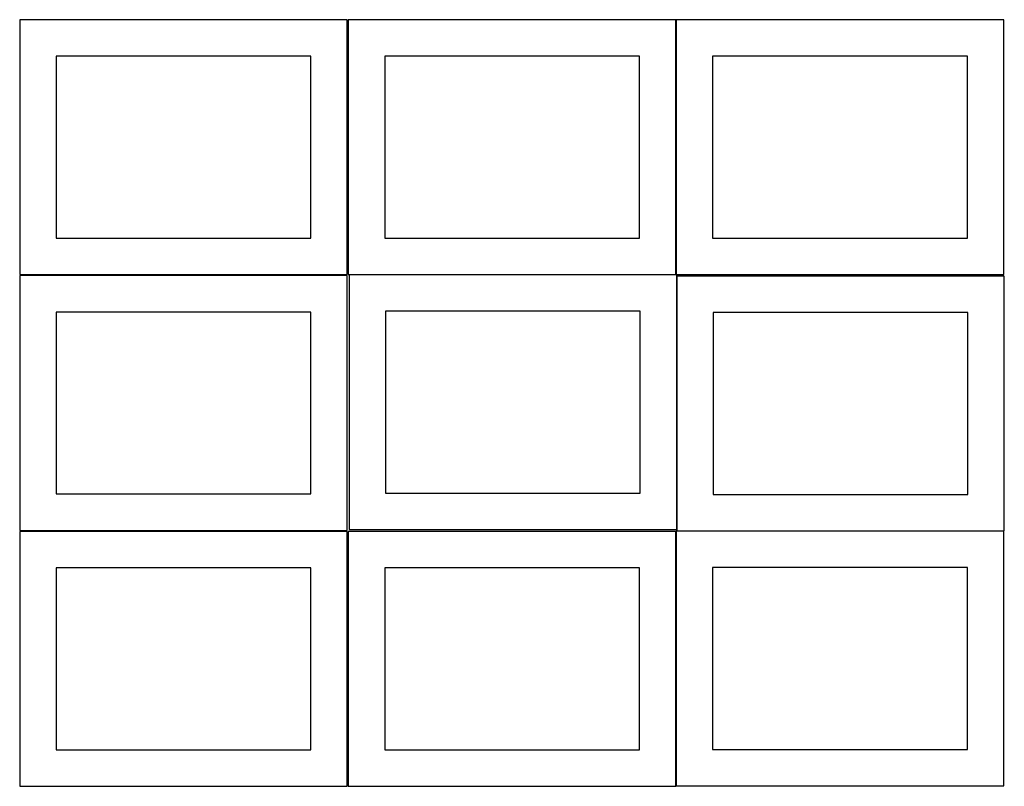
# Model space of a CAD drawing. Header units: millimetres. Extents: x 7 to 1493, y 7 to 2993.
# Tile 1 of 14: x 7 to 1359, y 7 to 1060. Entities that reach past the tile are written whole.
import ezdxf

# ---------------------------------------------------------------- set-up
doc = ezdxf.new("R2010")
doc.units = ezdxf.units.MM
doc.layers.add('CUT', color=7, linetype='CONTINUOUS', true_color=0x000000)

msp = doc.modelspace()

# ---------------------------------------------------------------- linework, layer by layer
at = {"layer": 'CUT'}
for p, q in [((456.524735, 1059.574325), (6.524735, 1059.574325)), ((6.524735, 1059.574325), (6.524735, 709.574325)), ((456.524735, 709.574325), (456.524735, 1059.574325)), ((908.049576, 1059.574325), (458.049576, 1059.574325)), ((458.049576, 1059.574325), (458.049576, 709.574325)), ((908.049576, 709.574325), (908.049576, 1059.574325)), ((1358.698715, 1059.574325), (908.698715, 1059.574325)), ((908.698715, 1059.574325), (908.698715, 709.574325)), ((1358.698715, 709.574325), (1358.698715, 1059.574325)), ((406.524735, 1009.574325), (56.524735, 1009.574325)), ((56.524735, 1009.574325), (56.524735, 759.574325)), ((406.524735, 759.574325), (406.524735, 1009.574325)), ((858.049576, 1009.574325), (508.049576, 1009.574325)), ((508.049576, 1009.574325), (508.049576, 759.574325)), ((858.049576, 759.574325), (858.049576, 1009.574325)), ((1308.698715, 1009.574325), (958.698715, 1009.574325)), ((958.698715, 1009.574325), (958.698715, 759.574325)), ((1308.698715, 759.574325), (1308.698715, 1009.574325)), ((56.524735, 759.574325), (406.524735, 759.574325)), ((508.049576, 759.574325), (858.049576, 759.574325)), ((958.698715, 759.574325), (1308.698715, 759.574325)), ((6.524735, 709.574325), (456.524735, 709.574325)), ((456.524735, 708.049545), (6.524735, 708.049545)), ((6.524735, 708.049545), (6.524735, 358.049545)), ((456.524735, 358.049545), (456.524735, 708.049545)), ((458.049576, 709.574325), (908.049576, 709.574325)), ((909.287735, 709.287704), (459.287735, 709.287704)), ((459.287735, 709.287704), (459.287735, 359.287704)), ((908.698715, 709.574325), (1358.698715, 709.574325)), ((909.287735, 359.287704), (909.287735, 709.287704)), ((1359.499558, 707.270492), (909.499558, 707.270492)), ((909.499558, 707.270492), (909.499558, 357.270492)), ((1359.499558, 357.270492), (1359.499558, 707.270492)), ((406.524735, 658.049545), (56.524735, 658.049545)), ((56.524735, 658.049545), (56.524735, 408.049545)), ((406.524735, 408.049545), (406.524735, 658.049545)), ((859.287735, 659.287704), (509.287735, 659.287704)), ((509.287735, 659.287704), (509.287735, 409.287704)), ((859.287735, 409.287704), (859.287735, 659.287704)), ((1309.499558, 657.270492), (959.499558, 657.270492)), ((959.499558, 657.270492), (959.499558, 407.270492)), ((1309.499558, 407.270492), (1309.499558, 657.270492)), ((56.524735, 408.049545), (406.524735, 408.049545)), ((509.287735, 409.287704), (859.287735, 409.287704)), ((959.499558, 407.270492), (1309.499558, 407.270492)), ((6.524735, 358.049545), (456.524735, 358.049545)), ((456.524735, 356.52478), (6.524735, 356.52478)), ((6.524735, 356.52478), (6.524735, 6.52478)), ((456.524735, 6.52478), (456.524735, 356.52478)), ((908.049576, 356.52478), (458.049576, 356.52478)), ((458.049576, 356.52478), (458.049576, 6.52478)), ((459.287735, 359.287704), (909.287735, 359.287704)), ((908.049576, 6.52478), (908.049576, 356.52478)), ((1358.698715, 356.962539), (908.698715, 356.962539)), ((908.698715, 356.962539), (908.698715, 6.962539)), ((909.499558, 357.270492), (1359.499558, 357.270492)), ((1358.698715, 6.962539), (1358.698715, 356.962539)), ((406.524735, 306.52478), (56.524735, 306.52478)), ((56.524735, 306.52478), (56.524735, 56.52478)), ((406.524735, 56.52478), (406.524735, 306.52478)), ((858.049576, 306.52478), (508.049576, 306.52478)), ((508.049576, 306.52478), (508.049576, 56.52478)), ((858.049576, 56.52478), (858.049576, 306.52478)), ((1308.698715, 306.962539), (958.698715, 306.962539)), ((958.698715, 306.962539), (958.698715, 56.962539)), ((1308.698715, 56.962539), (1308.698715, 306.962539)), ((56.524735, 56.52478), (406.524735, 56.52478)), ((508.049576, 56.52478), (858.049576, 56.52478)), ((958.698715, 56.962539), (1308.698715, 56.962539)), ((6.524735, 6.52478), (456.524735, 6.52478)), ((458.049576, 6.52478), (908.049576, 6.52478)), ((908.698715, 6.962539), (1358.698715, 6.962539))]:
    msp.add_line(p, q, dxfattribs=at)

doc.saveas('drawing.dxf')
